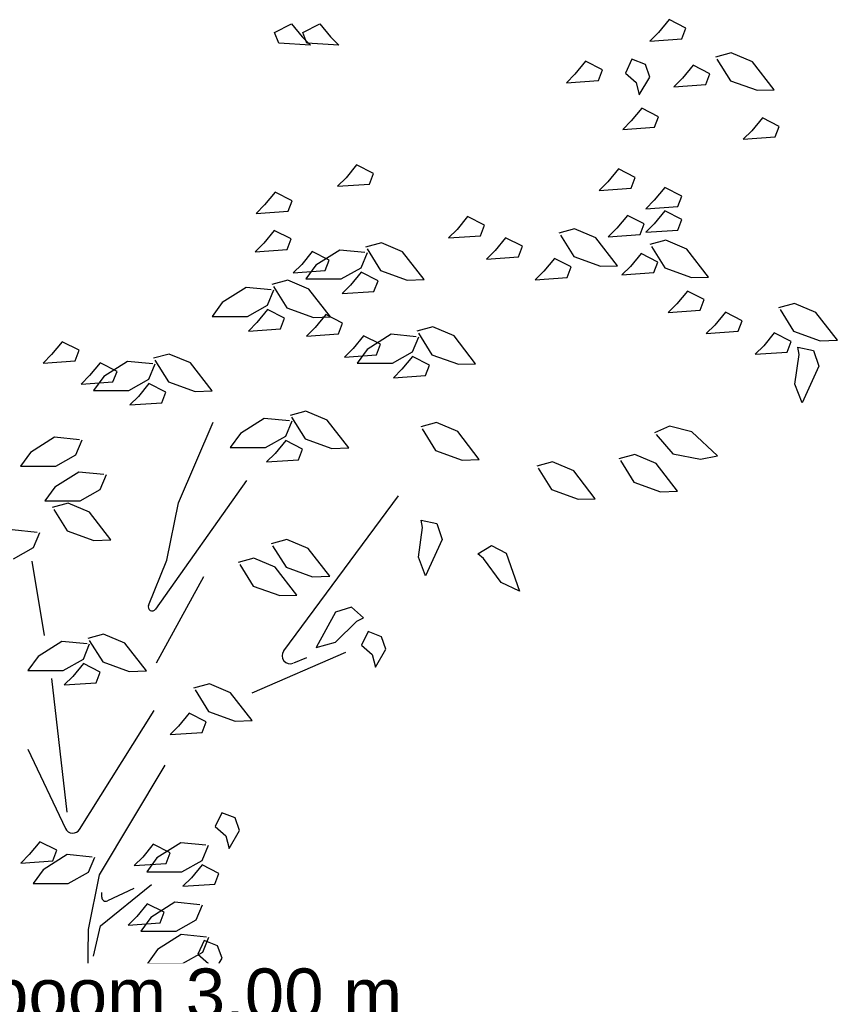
# Model space of a CAD drawing. Header units: metres. Extents: x 252743 to 254903, y 592696 to 593766.
# Tile 253 of 256: x 254632.1 to 254633.71, y 593461.66 to 593463.6. Entities that reach past the tile are written whole.
import ezdxf

# ---------------------------------------------------------------- set-up
doc = ezdxf.new("R2010")
doc.units = ezdxf.units.M
doc.layers.add('N-WB-PROFIEL-BLOCK', color=8, linetype='Continuous')
doc.layers.add('N-WB-PROFIEL-MAATVOERING', color=7, linetype='Continuous')
doc.layers.get('0').freeze()
doc.styles.add('N_STANDARD 50', font='arial.ttf', dxfattribs={"height": 0.1})
doc.dimstyles.new('N_DIMENSION 50', dxfattribs={"dimtxt": 0.1, "dimasz": 0.1, "dimexe": 0.03125, "dimexo": 0.03125, "dimgap": 0.0625, "dimtad": 1, "dimzin": 3, "dimdsep": 46, "dimtxsty": 'N_STANDARD 50', "dimcen": 0, "dimazin": 3, "dimtfac": 1, "dimtix": 1, "dimtmove": 2, "dimatfit": 3, "dimfxl": 0.03125, "dimfxlon": 1, "dimtfill": 1, "dimtolj": 1, "dimtzin": 0, "dimarcsym": 0})

# ---------------------------------------------------------------- blocks, each defined once
blk = doc.blocks.new('BOOM DOORSNEDE 2')
for p, q in [((1.4067, 3.1469), (1.3859, 3.1215)), ((1.44, 3.13), (1.4067, 3.1469)), ((0.6284, 3.1217), (0.6617, 3.1386)), ((0.6617, 3.1386), (0.6825, 3.1133)), ((0.6843, 3.1217), (0.7176, 3.1386)), ((0.7176, 3.1386), (0.7384, 3.1133)), ((1.4321, 3.1091), (1.44, 3.13)), ((0.6364, 3.1008), (0.6284, 3.1217)), ((0.6825, 3.1133), (0.6994, 3.0964)), ((0.6922, 3.1008), (0.6843, 3.1217)), ((0.7384, 3.1133), (0.7553, 3.0964)), ((1.3859, 3.1215), (1.369, 3.1046)), ((1.369, 3.1046), (1.4321, 3.1091)), ((0.6994, 3.0964), (0.6364, 3.1008)), ((0.7553, 3.0964), (0.6922, 3.1008)), ((1.5294, 3.0812), (1.4983, 3.0727)), ((1.5715, 3.0635), (1.5294, 3.0812)), ((1.2419, 3.0648), (1.2211, 3.0395)), ((1.2752, 3.0479), (1.2419, 3.0648)), ((1.3336, 3.0688), (1.3208, 3.0416)), ((1.36, 3.0584), (1.3336, 3.0688)), ((1.3688, 3.0336), (1.36, 3.0584)), ((1.454, 3.0569), (1.4332, 3.0316)), ((1.4873, 3.04), (1.454, 3.0569)), ((1.5013, 3.0688), (1.5279, 3.0265)), ((1.6141, 3.0086), (1.5715, 3.0635)), ((1.2211, 3.0395), (1.2042, 3.0226)), ((1.2672, 3.0271), (1.2752, 3.0479)), ((1.3208, 3.0416), (1.3416, 3.0232)), ((1.348, 2.9984), (1.3688, 3.0336)), ((1.4332, 3.0316), (1.4163, 3.0147)), ((1.4794, 3.0192), (1.4873, 3.04)), ((1.2042, 3.0226), (1.2672, 3.0271)), ((1.3416, 3.0232), (1.348, 2.9984)), ((1.4163, 3.0147), (1.4794, 3.0192)), ((1.5279, 3.0265), (1.5803, 3.0075)), ((1.5803, 3.0075), (1.6141, 3.0086)), ((1.3529, 2.9724), (1.3321, 2.9471)), ((1.3862, 2.9555), (1.3529, 2.9724)), ((1.3783, 2.9346), (1.3862, 2.9555)), ((1.5909, 2.9533), (1.57, 2.9279)), ((1.6242, 2.9364), (1.5909, 2.9533)), ((1.3321, 2.9471), (1.3152, 2.9302)), ((1.3152, 2.9302), (1.3783, 2.9346)), ((1.6162, 2.9155), (1.6242, 2.9364)), ((1.57, 2.9279), (1.5532, 2.9111)), ((1.5532, 2.9111), (1.6162, 2.9155)), ((0.7902, 2.8604), (0.7693, 2.8351)), ((0.8235, 2.8435), (0.7902, 2.8604)), ((0.8155, 2.8226), (0.8235, 2.8435)), ((1.3067, 2.8524), (1.2859, 2.8271)), ((1.34, 2.8355), (1.3067, 2.8524)), ((0.7693, 2.8351), (0.7525, 2.8182)), ((0.7525, 2.8182), (0.8155, 2.8226)), ((1.2859, 2.8271), (1.269, 2.8102)), ((1.3321, 2.8147), (1.34, 2.8355)), ((0.6295, 2.8066), (0.6087, 2.7813)), ((0.6628, 2.7897), (0.6295, 2.8066)), ((1.269, 2.8102), (1.3321, 2.8147)), ((1.3985, 2.8158), (1.3776, 2.7905)), ((1.4317, 2.799), (1.3985, 2.8158)), ((1.4238, 2.7781), (1.4317, 2.799)), ((0.6087, 2.7813), (0.5918, 2.7644)), ((0.6548, 2.7689), (0.6628, 2.7897)), ((1.3776, 2.7905), (1.3607, 2.7736)), ((1.3607, 2.7736), (1.4238, 2.7781)), ((0.5918, 2.7644), (0.6548, 2.7689)), ((1.0092, 2.7584), (0.9883, 2.7331)), ((1.0424, 2.7415), (1.0092, 2.7584)), ((1.3247, 2.7607), (1.3038, 2.7354)), ((1.3579, 2.7438), (1.3247, 2.7607)), ((1.3985, 2.7696), (1.3776, 2.7443)), ((1.4317, 2.7528), (1.3985, 2.7696)), ((1.0345, 2.7207), (1.0424, 2.7415)), ((1.35, 2.7229), (1.3579, 2.7438)), ((1.3776, 2.7443), (1.3607, 2.7274)), ((1.4238, 2.7319), (1.4317, 2.7528)), ((0.6278, 2.7312), (0.6069, 2.7059)), ((0.6611, 2.7143), (0.6278, 2.7312)), ((0.9883, 2.7331), (0.9714, 2.7162)), ((0.9714, 2.7162), (1.0345, 2.7207)), ((1.2204, 2.734), (1.1893, 2.7256)), ((1.1923, 2.7217), (1.2188, 2.6794)), ((1.2624, 2.7164), (1.2204, 2.734)), ((1.3038, 2.7354), (1.2869, 2.7185)), ((1.2869, 2.7185), (1.35, 2.7229)), ((1.3607, 2.7274), (1.4238, 2.7319)), ((0.6069, 2.7059), (0.5901, 2.689)), ((0.6531, 2.6935), (0.6611, 2.7143)), ((0.839, 2.7069), (0.8079, 2.6984)), ((0.881, 2.6892), (0.839, 2.7069)), ((1.0841, 2.7167), (1.0633, 2.6914)), ((1.1174, 2.6998), (1.0841, 2.7167)), ((1.305, 2.6614), (1.2624, 2.7164)), ((1.4001, 2.7118), (1.369, 2.7034)), ((1.4421, 2.6942), (1.4001, 2.7118)), ((0.5901, 2.689), (0.6531, 2.6935)), ((0.7028, 2.6895), (0.6819, 2.6642)), ((0.736, 2.6726), (0.7028, 2.6895)), ((0.757, 2.6924), (0.7098, 2.6626)), ((0.8066, 2.6874), (0.757, 2.6924)), ((0.7992, 2.6576), (0.8116, 2.6874)), ((0.8109, 2.6945), (0.8375, 2.6522)), ((0.9237, 2.6343), (0.881, 2.6892)), ((1.0633, 2.6914), (1.0464, 2.6745)), ((1.1095, 2.6789), (1.1174, 2.6998)), ((1.3516, 2.6855), (1.3307, 2.6602)), ((1.3848, 2.6686), (1.3516, 2.6855)), ((1.372, 2.6995), (1.3985, 2.6572)), ((1.4847, 2.6392), (1.4421, 2.6942)), ((0.6819, 2.6642), (0.665, 2.6473)), ((0.7098, 2.6626), (0.6899, 2.6353)), ((0.7281, 2.6518), (0.736, 2.6726)), ((1.0464, 2.6745), (1.1095, 2.6789)), ((1.1805, 2.6759), (1.1597, 2.6505)), ((1.2138, 2.659), (1.1805, 2.6759)), ((1.2188, 2.6794), (1.2713, 2.6604)), ((1.2713, 2.6604), (1.305, 2.6614)), ((1.3769, 2.6478), (1.3848, 2.6686)), ((0.665, 2.6473), (0.7281, 2.6518)), ((0.7594, 2.6353), (0.7992, 2.6576)), ((0.7992, 2.6487), (0.7783, 2.6233)), ((0.8324, 2.6318), (0.7992, 2.6487)), ((0.8375, 2.6522), (0.8899, 2.6332)), ((1.1597, 2.6505), (1.1428, 2.6336)), ((1.2059, 2.6381), (1.2138, 2.659)), ((1.3307, 2.6602), (1.3138, 2.6433)), ((1.3138, 2.6433), (1.3769, 2.6478)), ((1.3985, 2.6572), (1.451, 2.6382)), ((0.6542, 2.6331), (0.6231, 2.6246)), ((0.6962, 2.6154), (0.6542, 2.6331)), ((0.6899, 2.6353), (0.7594, 2.6353)), ((0.7783, 2.6233), (0.7614, 2.6065)), ((0.8245, 2.6109), (0.8324, 2.6318)), ((0.8899, 2.6332), (0.9237, 2.6343)), ((1.1428, 2.6336), (1.2059, 2.6381)), ((1.451, 2.6382), (1.4847, 2.6392)), ((0.5721, 2.6186), (0.525, 2.5888)), ((0.6218, 2.6136), (0.5721, 2.6186)), ((0.6144, 2.5838), (0.6268, 2.6136)), ((0.6261, 2.6207), (0.6526, 2.5784)), ((0.7388, 2.5605), (0.6962, 2.6154)), ((0.7614, 2.6065), (0.8245, 2.6109)), ((1.4429, 2.6115), (1.4221, 2.5862)), ((1.4762, 2.5946), (1.4429, 2.6115)), ((0.525, 2.5888), (0.5051, 2.5615)), ((0.5746, 2.5615), (0.6144, 2.5838)), ((1.4221, 2.5862), (1.4052, 2.5693)), ((1.4683, 2.5738), (1.4762, 2.5946)), ((1.6542, 2.5872), (1.623, 2.5787)), ((1.6962, 2.5695), (1.6542, 2.5872)), ((0.6144, 2.5749), (0.5935, 2.5496)), ((0.6476, 2.558), (0.6144, 2.5749)), ((0.6526, 2.5784), (0.7051, 2.5594)), ((0.7292, 2.565), (0.7083, 2.5397)), ((0.7624, 2.5481), (0.7292, 2.565)), ((1.4052, 2.5693), (1.4683, 2.5738)), ((1.5179, 2.5698), (1.497, 2.5445)), ((1.5512, 2.5529), (1.5179, 2.5698)), ((1.6261, 2.5748), (1.6526, 2.5325)), ((1.7388, 2.5146), (1.6962, 2.5695)), ((0.5051, 2.5615), (0.5746, 2.5615)), ((0.5935, 2.5496), (0.5766, 2.5327)), ((0.6397, 2.5371), (0.6476, 2.558)), ((0.7051, 2.5594), (0.7388, 2.5605)), ((0.7545, 2.5273), (0.7624, 2.5481)), ((1.5432, 2.5321), (1.5512, 2.5529)), ((0.5766, 2.5327), (0.6397, 2.5371)), ((0.7083, 2.5397), (0.6914, 2.5228)), ((0.6914, 2.5228), (0.7545, 2.5273)), ((0.8583, 2.5262), (0.8112, 2.4964)), ((0.908, 2.5212), (0.8583, 2.5262)), ((0.9404, 2.5407), (0.9093, 2.5322)), ((0.9123, 2.5283), (0.9388, 2.486)), ((0.9824, 2.523), (0.9404, 2.5407)), ((1.497, 2.5445), (1.4802, 2.5276)), ((1.4802, 2.5276), (1.5432, 2.5321)), ((1.6143, 2.529), (1.5935, 2.5036)), ((1.6476, 2.5121), (1.6143, 2.529)), ((1.6526, 2.5325), (1.705, 2.5135)), ((0.2092, 2.5116), (0.1883, 2.4863)), ((0.2424, 2.4947), (0.2092, 2.5116)), ((0.8041, 2.5233), (0.7833, 2.498)), ((0.8374, 2.5064), (0.8041, 2.5233)), ((0.8295, 2.4856), (0.8374, 2.5064)), ((0.9005, 2.4914), (0.913, 2.5212)), ((1.025, 2.4681), (0.9824, 2.523)), ((1.6396, 2.4912), (1.6476, 2.5121)), ((1.705, 2.5135), (1.7388, 2.5146)), ((0.2345, 2.4738), (0.2424, 2.4947)), ((0.4204, 2.4872), (0.3893, 2.4788)), ((0.4624, 2.4696), (0.4204, 2.4872)), ((0.7833, 2.498), (0.7664, 2.4811)), ((0.8112, 2.4964), (0.7913, 2.4691)), ((0.8608, 2.4691), (0.9005, 2.4914)), ((1.5935, 2.5036), (1.5766, 2.4868)), ((1.5766, 2.4868), (1.6396, 2.4912)), ((1.6552, 2.428), (1.6632, 2.4864)), ((1.6608, 2.5008), (1.692, 2.4944)), ((1.6632, 2.4864), (1.6608, 2.5008)), ((1.692, 2.4944), (1.7024, 2.4632)), ((0.1883, 2.4863), (0.1714, 2.4694)), ((0.1714, 2.4694), (0.2345, 2.4738)), ((0.2841, 2.4699), (0.2633, 2.4446)), ((0.3174, 2.453), (0.2841, 2.4699)), ((0.3383, 2.4727), (0.2912, 2.443)), ((0.388, 2.4678), (0.3383, 2.4727)), ((0.3805, 2.438), (0.3929, 2.4678)), ((0.3923, 2.4749), (0.4188, 2.4326)), ((0.505, 2.4146), (0.4624, 2.4696)), ((0.7664, 2.4811), (0.8295, 2.4856)), ((0.7913, 2.4691), (0.8608, 2.4691)), ((0.9005, 2.4825), (0.8797, 2.4571)), ((0.9338, 2.4656), (0.9005, 2.4825)), ((0.9388, 2.486), (0.9913, 2.467)), ((0.9913, 2.467), (1.025, 2.4681)), ((0.3094, 2.4321), (0.3174, 2.453)), ((0.8797, 2.4571), (0.8628, 2.4403)), ((0.9259, 2.4447), (0.9338, 2.4656)), ((1.7024, 2.4632), (1.6696, 2.3912)), ((0.2633, 2.4446), (0.2464, 2.4277)), ((0.2464, 2.4277), (0.3094, 2.4321)), ((0.2912, 2.443), (0.2713, 2.4156)), ((0.3408, 2.4156), (0.3805, 2.438)), ((0.3805, 2.4291), (0.3597, 2.4037)), ((0.4138, 2.4122), (0.3805, 2.4291)), ((0.4188, 2.4326), (0.4713, 2.4136)), ((0.8628, 2.4403), (0.9259, 2.4447)), ((0.2713, 2.4156), (0.3408, 2.4156)), ((0.4059, 2.3913), (0.4138, 2.4122)), ((0.4713, 2.4136), (0.505, 2.4146)), ((1.6696, 2.3912), (1.6552, 2.428)), ((0.3597, 2.4037), (0.3428, 2.3868)), ((0.3428, 2.3868), (0.4059, 2.3913)), ((0.6901, 2.3748), (0.659, 2.3663)), ((0.7321, 2.3571), (0.6901, 2.3748)), ((0.4384, 2.1936), (0.5072, 2.3528)), ((0.608, 2.3603), (0.5609, 2.3305)), ((0.6577, 2.3553), (0.608, 2.3603)), ((0.6502, 2.3255), (0.6627, 2.3553)), ((0.662, 2.3624), (0.6885, 2.3201)), ((0.7747, 2.3022), (0.7321, 2.3571)), ((0.9477, 2.3519), (0.9166, 2.3434)), ((0.9897, 2.3342), (0.9477, 2.3519)), ((0.9196, 2.3395), (0.9461, 2.2972)), ((1.0323, 2.2793), (0.9897, 2.3342)), ((1.4074, 2.3449), (1.378, 2.3317)), ((1.4517, 2.334), (1.4074, 2.3449)), ((1.5023, 2.2863), (1.4517, 2.334)), ((0.1939, 2.323), (0.1468, 2.2932)), ((0.2436, 2.318), (0.1939, 2.323)), ((0.2361, 2.2882), (0.2485, 2.318)), ((0.5609, 2.3305), (0.541, 2.3032)), ((0.6105, 2.3032), (0.6502, 2.3255)), ((0.6502, 2.3166), (0.6294, 2.2912)), ((0.6835, 2.2997), (0.6502, 2.3166)), ((0.6885, 2.3201), (0.741, 2.3011)), ((1.3816, 2.3283), (1.4143, 2.2907)), ((0.1468, 2.2932), (0.1269, 2.2659)), ((0.541, 2.3032), (0.6105, 2.3032)), ((0.6756, 2.2788), (0.6835, 2.2997)), ((0.741, 2.3011), (0.7747, 2.3022)), ((0.9461, 2.2972), (0.9986, 2.2782)), ((0.1964, 2.2659), (0.2361, 2.2882)), ((0.6294, 2.2912), (0.6125, 2.2744)), ((0.6125, 2.2744), (0.6756, 2.2788)), ((0.9986, 2.2782), (1.0323, 2.2793)), ((1.1766, 2.2744), (1.1455, 2.2659)), ((1.2186, 2.2567), (1.1766, 2.2744)), ((1.339, 2.2893), (1.3078, 2.2808)), ((1.3109, 2.2769), (1.3374, 2.2346)), ((1.381, 2.2716), (1.339, 2.2893)), ((1.4143, 2.2907), (1.4691, 2.2801)), ((1.4691, 2.2801), (1.5023, 2.2863)), ((0.1269, 2.2659), (0.1964, 2.2659)), ((0.242, 2.2545), (0.1949, 2.2247)), ((0.2917, 2.2495), (0.242, 2.2545)), ((1.1485, 2.262), (1.175, 2.2198)), ((1.2612, 2.2018), (1.2186, 2.2567)), ((1.4236, 2.2167), (1.381, 2.2716)), ((0.2842, 2.2197), (0.2966, 2.2495)), ((0.5728, 2.2376), (0.3933, 1.9837)), ((1.3374, 2.2346), (1.3898, 2.2157)), ((0.1949, 2.2247), (0.175, 2.1974)), ((0.2445, 2.1974), (0.2842, 2.2197)), ((1.175, 2.2198), (1.2275, 2.2008)), ((1.3898, 2.2157), (1.4236, 2.2167)), ((0.175, 2.1974), (0.2445, 2.1974)), ((0.6464, 1.9016), (0.8728, 2.2072)), ((1.2275, 2.2008), (1.2612, 2.2018)), ((0.2208, 2.193), (0.1897, 2.1845)), ((0.1927, 2.1806), (0.2192, 2.1383)), ((0.2628, 2.1753), (0.2208, 2.193)), ((0.416, 2.0808), (0.4384, 2.1936)), ((0.3054, 2.1204), (0.2628, 2.1753)), ((0.9176, 2.1592), (0.9488, 2.1528)), ((0.92, 2.1448), (0.9176, 2.1592)), ((0.1601, 2.1353), (0.1104, 2.1403)), ((0.2192, 2.1383), (0.2717, 2.1193)), ((0.912, 2.0864), (0.92, 2.1448)), ((0.9488, 2.1528), (0.9592, 2.1216)), ((0.1527, 2.1055), (0.1651, 2.1353)), ((0.2717, 2.1193), (0.3054, 2.1204)), ((0.6526, 2.1215), (0.6214, 2.1131)), ((0.6946, 2.1039), (0.6526, 2.1215)), ((0.9592, 2.1216), (0.9264, 2.0496)), ((0.1129, 2.0832), (0.1527, 2.1055)), ((0.6245, 2.1092), (0.651, 2.0669)), ((0.7372, 2.0489), (0.6946, 2.1039)), ((1.0292, 2.0929), (1.0562, 2.1098)), ((1.0562, 2.1098), (1.0853, 2.0944)), ((0.1496, 2.0784), (0.1736, 1.932)), ((0.3794, 1.9914), (0.416, 2.0808)), ((0.5877, 2.0843), (0.5566, 2.0758)), ((0.6297, 2.0666), (0.5877, 2.0843)), ((0.9264, 2.0496), (0.912, 2.0864)), ((1.0409, 2.0841), (1.0292, 2.0929)), ((1.0754, 2.0363), (1.0409, 2.0841)), ((1.0853, 2.0944), (1.1113, 2.0197)), ((0.5596, 2.0719), (0.5862, 2.0296)), ((0.6724, 2.0117), (0.6297, 2.0666)), ((0.651, 2.0669), (0.7034, 2.0479)), ((0.488, 2.048), (0.3944, 1.8776)), ((0.7034, 2.0479), (0.7372, 2.0489)), ((0.5862, 2.0296), (0.6386, 2.0106)), ((1.1113, 2.0197), (1.0754, 2.0363)), ((0.6386, 2.0106), (0.6724, 2.0117)), ((0.7798, 1.9881), (0.7486, 1.9777)), ((0.8036, 1.9669), (0.7798, 1.9881)), ((0.7486, 1.9777), (0.7106, 1.9083)), ((0.7907, 1.9602), (0.8036, 1.9669)), ((0.7487, 1.9188), (0.7907, 1.9602)), ((0.2908, 1.9348), (0.2597, 1.9263)), ((0.3328, 1.9171), (0.2908, 1.9348)), ((0.8128, 1.94), (0.8, 1.9128)), ((0.8392, 1.9296), (0.8128, 1.94)), ((0.848, 1.9048), (0.8392, 1.9296)), ((0.2088, 1.9203), (0.1616, 1.8905)), ((0.2584, 1.9153), (0.2088, 1.9203)), ((0.251, 1.8855), (0.2634, 1.9153)), ((0.2627, 1.9224), (0.2892, 1.8801)), ((0.3755, 1.8622), (0.3328, 1.9171)), ((0.7106, 1.9083), (0.7487, 1.9188)), ((0.8, 1.9128), (0.8208, 1.8944)), ((0.8272, 1.8696), (0.848, 1.9048)), ((0.1616, 1.8905), (0.1417, 1.8632)), ((0.2112, 1.8632), (0.251, 1.8855)), ((0.584, 1.8192), (0.7688, 1.8992)), ((0.6912, 1.888), (0.6654, 1.8773)), ((0.8208, 1.8944), (0.8272, 1.8696)), ((0.251, 1.8766), (0.2301, 1.8513)), ((0.2842, 1.8597), (0.251, 1.8766)), ((0.2892, 1.8801), (0.3417, 1.8611)), ((0.1417, 1.8632), (0.2112, 1.8632)), ((0.188, 1.8472), (0.2184, 1.5832)), ((0.2301, 1.8513), (0.2132, 1.8344)), ((0.2763, 1.8389), (0.2842, 1.8597)), ((0.3417, 1.8611), (0.3755, 1.8622)), ((0.2132, 1.8344), (0.2763, 1.8389)), ((0.4996, 1.8368), (0.4685, 1.8284)), ((0.5416, 1.8192), (0.4996, 1.8368)), ((0.4715, 1.8245), (0.498, 1.7822)), ((0.5842, 1.7642), (0.5416, 1.8192)), ((0.2435, 1.5496), (0.3904, 1.784)), ((0.4597, 1.7787), (0.4389, 1.7533)), ((0.493, 1.7618), (0.4597, 1.7787)), ((0.498, 1.7822), (0.5505, 1.7632)), ((0.4389, 1.7533), (0.422, 1.7364)), ((0.4851, 1.7409), (0.493, 1.7618)), ((0.5505, 1.7632), (0.5842, 1.7642)), ((0.422, 1.7364), (0.4851, 1.7409)), ((0.1416, 1.708), (0.2155, 1.5513)), ((0.412, 1.676), (0.2824, 1.46)), ((0.524, 1.5824), (0.5112, 1.5552)), ((0.5504, 1.572), (0.524, 1.5824)), ((0.5112, 1.5552), (0.532, 1.5368)), ((0.5592, 1.5472), (0.5504, 1.572)), ((0.532, 1.5368), (0.5384, 1.512)), ((0.5384, 1.512), (0.5592, 1.5472)), ((0.1652, 1.5251), (0.1443, 1.4998)), ((0.1984, 1.5082), (0.1652, 1.5251)), ((0.3889, 1.5203), (0.3681, 1.495)), ((0.4222, 1.5034), (0.3889, 1.5203)), ((0.4431, 1.5231), (0.396, 1.4934)), ((0.4928, 1.5182), (0.4431, 1.5231)), ((0.4853, 1.4884), (0.4977, 1.5182)), ((0.1443, 1.4998), (0.1274, 1.4829)), ((0.2188, 1.4998), (0.1717, 1.47)), ((0.1905, 1.4874), (0.1984, 1.5082)), ((0.2685, 1.4949), (0.2188, 1.4998)), ((0.4142, 1.4825), (0.4222, 1.5034)), ((0.1274, 1.4829), (0.1905, 1.4874)), ((0.261, 1.4651), (0.2734, 1.4949)), ((0.3681, 1.495), (0.3512, 1.4781)), ((0.3512, 1.4781), (0.4142, 1.4825)), ((0.396, 1.4934), (0.3761, 1.466)), ((0.4456, 1.466), (0.4853, 1.4884)), ((0.4853, 1.4795), (0.4645, 1.4541)), ((0.5186, 1.4626), (0.4853, 1.4795)), ((0.1717, 1.47), (0.1518, 1.4427)), ((0.2213, 1.4427), (0.261, 1.4651)), ((0.2824, 1.46), (0.2608, 1.352)), ((0.3761, 1.466), (0.4456, 1.466)), ((0.5107, 1.4417), (0.5186, 1.4626)), ((0.1518, 1.4427), (0.2213, 1.4427)), ((0.2848, 1.3592), (0.3856, 1.4408)), ((0.4645, 1.4541), (0.4476, 1.4372)), ((0.4476, 1.4372), (0.5107, 1.4417)), ((0.2872, 1.4158), (0.2872, 1.4248)), ((0.3504, 1.4328), (0.2986, 1.4085)), ((0.3772, 1.4027), (0.3564, 1.3774)), ((0.4105, 1.3859), (0.3772, 1.4027)), ((0.4314, 1.4056), (0.3843, 1.3758)), ((0.4811, 1.4006), (0.4314, 1.4056)), ((0.4736, 1.3709), (0.486, 1.4006)), ((0.4025, 1.365), (0.4105, 1.3859)), ((0.3564, 1.3774), (0.3395, 1.3605)), ((0.3395, 1.3605), (0.4025, 1.365)), ((0.3843, 1.3758), (0.3644, 1.3485)), ((0.4339, 1.3485), (0.4736, 1.3709)), ((0.2608, 1.352), (0.2498, 0.7065)), ((0.2712, 1.2992), (0.2848, 1.3592)), ((0.3644, 1.3485), (0.4339, 1.3485)), ((0.4443, 1.3422), (0.3972, 1.3124)), ((0.494, 1.3372), (0.4443, 1.3422)), ((0.4896, 1.3304), (0.4768, 1.3032)), ((0.4865, 1.3074), (0.4989, 1.3372)), ((0.516, 1.32), (0.4896, 1.3304)), ((0.3972, 1.3124), (0.3773, 1.2851)), ((0.4468, 1.2851), (0.4865, 1.3074)), ((0.4768, 1.3032), (0.4976, 1.2848)), ((0.5248, 1.2952), (0.516, 1.32)), ((0.3773, 1.2851), (0.4468, 1.2851)), ((0.4976, 1.2848), (0.504, 1.26)), ((0.504, 1.26), (0.5248, 1.2952))]:
    blk.add_line(p, q)
for centre, radius, start, end in [((0.3868, 1.9884), 0.008, 157.7394, 324.7419), ((0.6592, 1.8921), 0.016, 143.4649, 292.4965), ((0.23, 1.5581), 0.016, 205.2493, 327.9311), ((0.2952, 1.4158), 0.008, 180, 295.0963)]:
    blk.add_arc(centre, radius, start, end)
blk = doc.blocks.new('*D483')
at = {"layer": 'Defpoints', "color": 0, "transparency": 16777216}
for p in [(254633.6589, 593461.5439), (254630.6589, 593460.4581), (254633.6589, 593460.4581)]:
    blk.add_point(p, dxfattribs=at)
at = {"layer": 'N-WB-PROFIEL-MAATVOERING', "color": 0, "lineweight": -2, "transparency": 16777216}
for p, q in [((254630.6589, 593461.5126), (254630.6589, 593461.5751)), ((254633.6589, 593461.5126), (254633.6589, 593461.5751)), ((254630.7589, 593461.5439), (254633.5589, 593461.5439))]:
    blk.add_line(p, q, dxfattribs=at)
at = {"layer": 'N-WB-PROFIEL-MAATVOERING', "color": 0, "transparency": 16777216}
for points in [[(254630.7589, 593461.5605), (254630.7589, 593461.5272), (254630.6589, 593461.5439)], [(254633.5589, 593461.5605), (254633.5589, 593461.5272), (254633.6589, 593461.5439)]]:
    blk.add_solid(points, dxfattribs=at)
at = {"layer": 'N-WB-PROFIEL-MAATVOERING', "color": 0, "transparency": 16777216, "insert": (254632.1589, 593461.6665), "char_height": 0.1, "attachment_point": 5, "style": 'N_STANDARD 50', "bg_fill": 3, "box_fill_scale": 1.1, "bg_fill_color": 256, "bg_fill_true_color": 13158600, "bg_fill_transparency": 0}
blk.add_mtext('\\A1;Plantvak boom 3,00 m', dxfattribs=at)

msp = doc.modelspace()

# ---------------------------------------------------------------- block references
at = {"layer": 'N-WB-PROFIEL-BLOCK'}
msp.add_blockref('BOOM DOORSNEDE 2', (254631.9737, 593460.4507), dxfattribs=at)

# ---------------------------------------------------------------- next in the draw order: dimensions: what is measured, and where the dimension line sits
at = {"layer": 'N-WB-PROFIEL-MAATVOERING'}
dim = msp.add_linear_dim(base=(254633.6589, 593461.5439), p1=(254630.6589, 593460.4581), p2=(254633.6589, 593460.4581), text='Plantvak boom 3,00 m', dimstyle='N_DIMENSION 50', dxfattribs=at)
dim.commit()
dim.dimension.update_dxf_attribs({"geometry": '*D483', "text_midpoint": (254632.1589, 593461.6665)})

doc.saveas('drawing.dxf')
